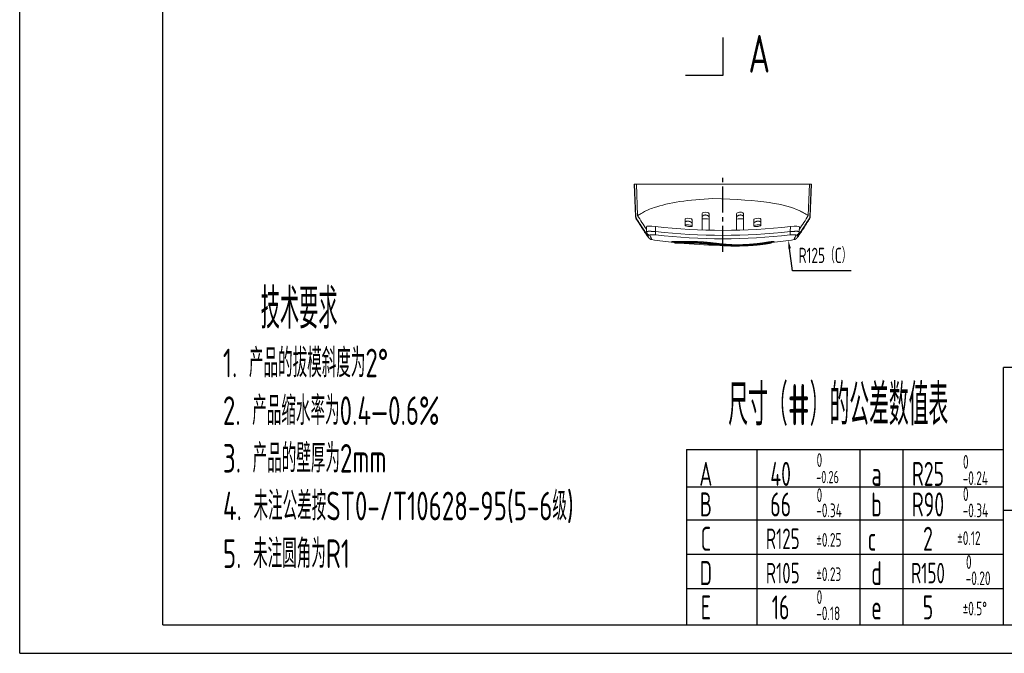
# Model space of a CAD drawing. Header units: millimetres. Extents: x 929 to 1374, y -56 to 259.
# Tile 1 of 5: x 929 to 1187, y -56 to 110. Entities that reach past the tile are written whole.
import ezdxf
from ezdxf.enums import TextEntityAlignment as Align

# ---------------------------------------------------------------- set-up
doc = ezdxf.new("R2010")
doc.units = ezdxf.units.MM
doc.header["$LTSCALE"] = 1.8
doc.header["$MEASUREMENT"] = 0
doc.linetypes.add('CENTER2', pattern=[28.575, 19.05, -3.175, 3.175, -3.175])
for name, color, linetype in [('1轮廓实线层', 7, 'Continuous'), ('2细线层', 4, 'Continuous'), ('3中心线层', 1, 'CENTER2'), ('6文字层', 3, 'Continuous'), ('7标注层', 4, 'Continuous')]:
    doc.layers.add(name, color=color, linetype=linetype)
doc.layers.add('图层0000', color=7, linetype='Continuous', lineweight=20)
doc.styles.add('PC_TEXTSTYLE', font='ISOCP.SHX', dxfattribs={"width": 0.707, "bigfont": 'GBCBIG.SHX'})
doc.styles.add('PC_TEXTSTYLE4', font='ISOCP.SHX', dxfattribs={"width": 0.707, "bigfont": 'GBCBIG.SHX'})

msp = doc.modelspace()

# ---------------------------------------------------------------- linework, layer by layer
for p, q in [((1103.457, -2.769), (1103.457, -48.708)), ((1103.457, -12.533), (1186.595, -12.533))]:
    msp.add_line(p, q)
at = {"layer": '1轮廓实线层'}
for p, q in [((966.095, -48.708), (966.095, 251.292)), ((1186.595, -48.708), (1186.595, 18.792)), ((1366.595, 18.792), (1186.595, 18.792)), ((1122.035, -48.708), (1122.035, -2.769)), ((1149.035, -48.708), (1149.035, -2.769)), ((1160.319, -48.708), (1160.319, -2.769)), ((1186.595, -18.708), (1276.595, -18.708)), ((966.095, -48.708), (1366.595, -48.708)), ((1186.595, -48.708), (1366.595, -48.708))]:
    msp.add_line(p, q, dxfattribs=at)
at = {"layer": '1轮廓实线层', "color": 7}
msp.add_line((1103.457, -2.769), (1186.595, -2.769), dxfattribs=at)
at = {"layer": '2细线层'}
for p, q in [((928.595, -56.208), (928.595, 258.792)), ((1131.293, 44.117), (1130.482, 49.979)), ((1146.604, 44.117), (1131.293, 44.117)), ((1103.457, -21.235), (1186.595, -21.235)), ((1103.457, -30.235), (1186.595, -30.235)), ((1103.457, -39.235), (1186.595, -39.235)), ((928.595, -56.208), (1374.095, -56.208))]:
    msp.add_line(p, q, dxfattribs=at)
at = {"layer": '3中心线层', "ltscale": 0.2}
msp.add_line((1113.008, 49.069), (1113.008, 69.186), dxfattribs=at)
at = {"layer": '6文字层'}
msp.add_line((1103.217, 95.404), (1113.117, 95.404), dxfattribs=at)
msp.add_solid([(1093.317, 95.404), (1103.217, 93.748), (1103.217, 97.061), (1093.317, 95.404)], dxfattribs=at)
at = {"layer": '7标注层'}
msp.add_line((1113.117, 95.404), (1113.117, 105.304), dxfattribs=at)
at = {"layer": '图层0000'}
for p, q in [((1089.777, 66.814), (1090.085, 58.375)), ((1089.857, 66.814), (1089.777, 66.814)), ((1090.323, 66.814), (1089.857, 66.814)), ((1089.857, 66.814), (1090.171, 58.18)), ((1090.323, 66.814), (1090.62, 58.621)), ((1135.692, 66.814), (1090.323, 66.814)), ((1135.692, 66.814), (1135.396, 58.621)), ((1136.159, 66.814), (1135.692, 66.814)), ((1136.159, 66.814), (1135.845, 58.18)), ((1135.931, 58.375), (1136.238, 66.814)), ((1136.239, 66.814), (1136.159, 66.814)), ((1103.081, 57.663), (1103.08, 56.002)), ((1103.081, 57.666), (1103.081, 57.663)), ((1104.934, 57.515), (1104.934, 57.519)), ((1104.936, 55.857), (1104.934, 57.515)), ((1107.582, 59.151), (1107.579, 54.807)), ((1107.582, 59.156), (1107.582, 59.151)), ((1109.433, 59.077), (1109.433, 59.082)), ((1109.437, 54.753), (1109.433, 59.077)), ((1116.582, 59.077), (1116.579, 54.755)), ((1116.582, 59.082), (1116.582, 59.077)), ((1118.434, 59.151), (1118.434, 59.156)), ((1118.437, 54.809), (1118.434, 59.151)), ((1121.081, 57.515), (1121.08, 55.857)), ((1121.081, 57.519), (1121.081, 57.515)), ((1122.935, 57.663), (1122.935, 57.666)), ((1122.936, 56.002), (1122.935, 57.663)), ((1092.936, 55.642), (1092.988, 54.383)), ((1095.306, 55.74), (1095.363, 54.398)), ((1130.709, 55.74), (1130.653, 54.398)), ((1133.028, 54.383), (1133.08, 55.642))]:
    msp.add_line(p, q, dxfattribs=at)
for centre, radius, start, end in [((1091.483, 58.437), 1.399, 182.53647, 212.2489), ((1090.417, 58.406), 0.334, 185.24365, 222.40044), ((1091.046, 58.148), 0.876, 177.88796, 211.50404), ((1151.208, 95.369), 70.862, 211.23803, 214.71791), ((1108.319, 53.968), 3.815, 72.99085, 101.15023), ((1117.699, 53.978), 3.805, 78.85373, 107.08595), ((1073.653, 96.157), 72.258, 325.29239, 328.70252), ((1134.533, 58.437), 1.399, 327.74782, 357.46405), ((1134.97, 58.148), 0.876, 328.49112, 2.11206), ((1135.598, 58.406), 0.334, 317.59986, 354.75646), ((1094.044, 54.427), 1.057, 182.40698, 207.14492), ((1113.006, 207.562), 152.851, 263.35041, 276.65098), ((1113.008, 209.58), 156.182, 263.51297, 276.48705), ((1103.552, 51.337), 4.833, 73.36973, 95.61252), ((1122.466, 51.321), 4.849, 84.4412, 106.61023), ((1131.972, 54.427), 1.056, 332.81789, 357.59485), ((1083.658, 48.908), 10.704, 22.86089, 28.0742), ((1093.975, 54.393), 0.98, 207.20471, 261.75593), ((1113.008, 170.815), 120, 261.04055, 263.8602), ((1099.662, 51.088), 0.714, 36.75392, 79.11491), ((1099.535, 50.842), 0.919, 46.53686, 73.22828), ((1124.842, 50.926), 0.717, 48.88045, 91.16391), ((1132.041, 54.393), 0.98, 278.24427, 332.75806), ((1142.36, 48.907), 10.707, 151.9266, 157.13899), ((1100.508, 51.874), 0.5, 226.97338, 268.5833), ((1100.513, 51.724), 0.351, 216.60082, 267.08284), ((1113.008, 170.814), 120, 264.52681, 269.48504)]:
    msp.add_arc(centre, radius, start, end, dxfattribs=at)
for points, degree, knots in [([(1110.358, 63.034), (1104.199, 62.83), (1098.693, 61.933), (1093.821, 60.31), (1092.916, 59.921), (1091.876, 59.33), (1091.331, 58.999), (1090.944, 58.789), (1090.728, 58.675), (1090.62, 58.621)], 3, [0.55317663, 0.55317663, 0.55317663, 0.55317663, 0.85443647, 0.85443647, 0.94793444, 0.94793444, 0.98552267, 0.98552267, 1, 1, 1, 1]), ([(1135.396, 58.621), (1134.966, 58.839), (1134.602, 59.047), (1133.783, 59.533), (1133.483, 59.704), (1129.538, 61.537), (1123.065, 62.787), (1110.358, 63.034)], 3, [0, 0, 0, 0, 0.05329237, 0.05329237, 0.10245673, 0.10245673, 0.46756515, 0.46756515, 0.46756515, 0.46756515]), ([(1109.433, 59.082), (1109.426, 59.377), (1108.443, 59.578), (1107.674, 59.324), (1107.584, 59.243), (1107.582, 59.156)], 3, [0.00439619, 0.00439619, 0.00439619, 0.00439619, 0.77307337, 0.77307337, 0.99573948, 0.99573948, 0.99573948, 0.99573948]), ([(1118.434, 59.156), (1118.427, 59.452), (1117.435, 59.575), (1116.673, 59.254), (1116.584, 59.168), (1116.582, 59.082)], 3, [0.00430799, 0.00430799, 0.00430799, 0.00430799, 0.78006926, 0.78006926, 0.9957089, 0.9957089, 0.9957089, 0.9957089]), ([(1090.171, 58.18), (1091.025, 56.788), (1092.15, 55.041), (1093.273, 53.381), (1093.445, 53.248)], 2, [0, 0, 0, 0.19365835, 0.33490873, 0.63823742, 0.63823742, 0.63823742]), ([(1090.299, 57.69), (1090.886, 56.739), (1092.708, 53.884), (1093.431, 52.919), (1093.581, 52.737), (1093.684, 52.623), (1093.787, 52.528), (1093.873, 52.459), (1093.995, 52.385), (1094.15, 52.312), (1094.32, 52.278)], 2, [0, 0, 0, 0.1947806, 0.7163684, 0.8198792, 0.8711134, 0.9236515, 0.9434045, 0.9675684, 0.9792618, 1, 1, 1]), ([(1103.08, 56.818), (1103.114, 56.892), (1103.302, 57.062), (1103.716, 57.154), (1104.075, 57.107), (1104.439, 57.004), (1104.852, 56.717), (1104.935, 56.53)], 2, [0.08760278, 0.08760278, 0.08760278, 0.17808522, 0.32755449, 0.46939262, 0.54340544, 0.69885764, 0.90404888, 0.90404888, 0.90404888]), ([(1104.934, 57.519), (1104.929, 57.77), (1103.906, 57.985), (1103.164, 57.796), (1103.083, 57.735), (1103.081, 57.666)], 3, [0.00360895, 0.00360895, 0.00360895, 0.00360895, 0.78657009, 0.78657009, 0.99656365, 0.99656365, 0.99656365, 0.99656365]), ([(1107.581, 58.285), (1107.627, 58.406), (1107.869, 58.64), (1108.203, 58.735), (1108.433, 58.753), (1108.665, 58.724), (1109.015, 58.617), (1109.367, 58.325), (1109.434, 58.14)], 2, [0.0925758, 0.0925758, 0.0925758, 0.21482657, 0.36582161, 0.43626751, 0.50361421, 0.57283898, 0.72447784, 0.90276303, 0.90276303, 0.90276303]), ([(1116.582, 58.141), (1116.628, 58.266), (1116.87, 58.535), (1117.206, 58.686), (1117.554, 58.767), (1118.018, 58.7), (1118.369, 58.458), (1118.434, 58.284)], 2, [0.0971828, 0.0971828, 0.0971828, 0.21967591, 0.38061905, 0.45312513, 0.59058298, 0.73308506, 0.90799769, 0.90799769, 0.90799769]), ([(1121.08, 56.531), (1121.149, 56.69), (1121.498, 56.962), (1121.96, 57.126), (1122.315, 57.139), (1122.645, 57.092), (1122.889, 56.915), (1122.936, 56.817)], 2, [0.09649399, 0.09649399, 0.09649399, 0.27106709, 0.428969, 0.57275856, 0.64428904, 0.79204649, 0.91312428, 0.91312428, 0.91312428]), ([(1122.935, 57.666), (1122.93, 57.912), (1121.954, 57.968), (1121.179, 57.673), (1121.083, 57.594), (1121.081, 57.519)], 3, [0.00352163, 0.00352163, 0.00352163, 0.00352163, 0.77216033, 0.77216033, 0.99635658, 0.99635658, 0.99635658, 0.99635658]), ([(1132.57, 53.248), (1132.756, 53.392), (1133.999, 55.244), (1135.089, 56.948), (1135.845, 58.18)], 2, [0.36181959, 0.36181959, 0.36181959, 0.68708947, 0.82853204, 1, 1, 1]), ([(1092.988, 54.383), (1092.988, 54.441), (1093.547, 54.467), (1094.155, 54.465), (1094.999, 54.424), (1095.363, 54.398)], 2, [0.05332055, 0.05332055, 0.05332055, 0.41689982, 0.56960864, 0.82892786, 1, 1, 1]), ([(1103.08, 56.002), (1103.077, 55.831), (1103.854, 55.661), (1104.776, 55.721), (1104.937, 55.779), (1104.936, 55.857)], 3, [0, 0, 0, 0, 0.6927161, 0.6927161, 1, 1, 1, 1]), ([(1121.08, 55.857), (1121.075, 55.636), (1122.261, 55.647), (1122.881, 55.908), (1122.936, 55.957), (1122.936, 56.002)], 3, [0, 0, 0, 0, 0.8261468, 0.8261468, 1, 1, 1, 1]), ([(1130.653, 54.398), (1131.003, 54.423), (1131.725, 54.459), (1132.363, 54.47), (1133.026, 54.445), (1133.028, 54.383)], 2, [0, 0, 0, 0.16494556, 0.36726295, 0.56052742, 0.9467487, 0.9467487, 0.9467487]), ([(1093.834, 53.424), (1093.786, 53.522), (1094.2, 53.573), (1094.609, 53.58), (1095.177, 53.538), (1095.422, 53.51)], 2, [0, 0, 0, 0.4189949, 0.5712574, 0.8293505, 1, 1, 1]), ([(1099.797, 51.789), (1099.681, 51.792), (1099.537, 51.775), (1099.729, 51.729), (1099.799, 51.716)], 2, [0, 0, 0, 0.12800996, 0.36012387, 0.43731999, 0.43731999, 0.43731999]), ([(1124.828, 51.643), (1124.25, 51.534), (1123.017, 51.342), (1121.752, 51.192), (1120.594, 51.089), (1119.738, 51.032), (1119.223, 51.003), (1118.102, 50.951), (1116.761, 50.933), (1115.716, 50.947), (1114.7, 50.988), (1113.436, 51.077), (1111.959, 51.228), (1110.722, 51.373), (1109.359, 51.531), (1107.596, 51.685), (1106.12, 51.766), (1104.52, 51.803), (1103.273, 51.796), (1102.35, 51.785), (1101.418, 51.776), (1100.365, 51.776), (1099.797, 51.789)], 2, [0.00000058, 0.00000058, 0.00000058, 0.05706771, 0.11794449, 0.1660115, 0.20391303, 0.22010881, 0.23507815, 0.28794367, 0.33470705, 0.37773284, 0.42905322, 0.50115742, 0.57030914, 0.60882324, 0.67905138, 0.72271155, 0.76749604, 0.82399066, 0.86093213, 0.90036025, 0.94454613, 1, 1, 1]), ([(1130.594, 53.51), (1130.829, 53.537), (1131.315, 53.574), (1131.744, 53.578), (1132.232, 53.528), (1132.182, 53.424)], 2, [0, 0, 0, 0.1645502, 0.3659022, 0.558465, 1, 1, 1]), ([(1125.314, 51.466), (1124.729, 51.358), (1123.469, 51.165), (1122.341, 51.031), (1121.134, 50.911), (1119.864, 50.824), (1119.223, 50.788), (1118.641, 50.761), (1117.429, 50.717), (1116.213, 50.71), (1115.286, 50.724), (1114.245, 50.764), (1112.972, 50.85), (1111.516, 51.003), (1110.097, 51.166), (1108.754, 51.312), (1107.465, 51.42), (1106.192, 51.488), (1104.78, 51.522), (1103.634, 51.519), (1102.753, 51.51), (1101.844, 51.502), (1100.801, 51.503), (1100.232, 51.515)], 2, [0.00000058, 0.00000058, 0.00000058, 0.05748681, 0.11999378, 0.15434649, 0.21468654, 0.23462872, 0.25340291, 0.26985709, 0.32986666, 0.36490314, 0.40927287, 0.46129367, 0.53303654, 0.60072609, 0.65645598, 0.70165238, 0.73934498, 0.77776102, 0.82860909, 0.86339795, 0.90138016, 0.94471158, 1, 1, 1])]:
    msp.add_open_spline(points, degree=degree, knots=knots, dxfattribs=at)
for points, degree in [([(1095.306, 55.74), (1093.892, 55.906), (1092.926, 55.856), (1092.936, 55.642)], 3), ([(1133.08, 55.642), (1133.089, 55.855), (1132.132, 55.907), (1130.709, 55.74)], 3), ([(1094.32, 52.278), (1094.428, 52.263), (1093.834, 53.424)], 2), ([(1100.234, 51.515), (1100.159, 51.517), (1100.167, 51.509)], 2)]:
    msp.add_open_spline(points, degree=degree, dxfattribs=at)
for points, weights in [([(1095.363, 54.398), (1095.292, 53.652), (1095.422, 53.51)], [1, 0.798235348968, 1]), ([(1130.653, 54.398), (1130.724, 53.652), (1130.594, 53.51)], [1, 0.798235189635, 1])]:
    msp.add_rational_spline(points, weights, degree=2, dxfattribs=at)

# ---------------------------------------------------------------- texts
at = {"layer": '6文字层', "style": 'PC_TEXTSTYLE4', "width": 0.667}
msp.add_text('技术要求', height=10.5, dxfattribs=at).set_placement((1001.88, 39.433), align=Align.TOP_CENTER)
for s, height, p in [('尺寸（#）的公差数值表', 10.8, (1114.424, 3.57)), ('0  ', 3.6, (1137.579, -7.335)), ('0  ', 3.6, (1175.961, -7.801)), ('-0.26', 3.24, (1137.481, -11.602)), ('-0.24', 3.6, (1175.863, -12.068)), ('0  ', 3.6, (1137.579, -16.53)), ('0  ', 3.6, (1175.961, -16.26)), ('-0.34', 3.6, (1137.481, -20.528)), ('-0.34', 3.6, (1175.863, -20.528)), ('±0.25', 3.6, (1137.481, -28.265)), ('±0.12', 3.6, (1174.444, -27.8)), ('0  ', 3.6, (1176.759, -34.067)), ('±0.23', 3.6, (1137.481, -37.265)), ('-0.20', 3.6, (1176.661, -38.334)), ('0  ', 3.6, (1137.579, -43.26)), ('-0.18', 3.6, (1137.481, -47.528)), ('±0.5°', 3.6, (1175.863, -46.265))]:
    msp.add_text(s, height=height, dxfattribs=at).set_placement(p)
at = {"layer": '6文字层', "style": 'PC_TEXTSTYLE', "width": 0.667}
for s, height, p in [('40', 6.3, (1128.15, -9.146)), ('R25', 6.3, (1166.787, -9.146)), ('A', 6.3, (1108.535, -9.146)), ('a', 6.3, (1153.296, -9.146)), ('b', 6.3, (1153.296, -17.172)), ('B', 6.3, (1108.535, -17.172)), ('66', 6.3, (1128.15, -17.172)), ('R90', 6.3, (1166.787, -17.172)), ('C', 6.3, (1108.535, -26.172)), ('R125', 5.4, (1128.709, -26.172)), ('2', 6.3, (1166.787, -26.172)), ('c ', 6.3, (1153.296, -26.172)), ('d', 6.3, (1153.296, -35.172)), ('D', 6.3, (1108.535, -35.172)), ('R105', 5.4, (1128.709, -35.172)), ('R150', 5.4, (1166.787, -35.172)), ('E', 6.3, (1108.535, -44.172)), ('16', 6.3, (1128.15, -44.172)), ('5', 6.3, (1166.787, -44.172)), ('e', 6.3, (1153.296, -44.172))]:
    msp.add_text(s, height=height, dxfattribs=at).set_placement(p, align=Align.MIDDLE)
at = {"layer": '6文字层', "insert": (1122.552, 101.026), "char_height": 9.9, "attachment_point": 5, "style": 'PC_TEXTSTYLE'}
msp.add_mtext('A', dxfattribs=at)
at = {"layer": '6文字层', "insert": (981.893, 23.683), "char_height": 7.5, "width": 143.37697, "attachment_point": 1, "style": 'PC_TEXTSTYLE4'}
msp.add_mtext('\\pxi-0.694667,l0.694667,t0.666667,948.666667;1. 产品的拔模斜度为2%%D\\P2. 产品缩水率为0.4—0.6%\\P3. 产品的壁厚为2mm\\P4. 未注公差按ST0-/T10628-95(5-6级)\\P5. 未注圆角为R1', dxfattribs=at)

# ---------------------------------------------------------------- next in the draw order: texts
at = {"layer": '6文字层', "insert": (1139.784, 48.117), "char_height": 4, "attachment_point": 5, "style": 'PC_TEXTSTYLE', "bg_fill": 3, "box_fill_scale": 1.25, "bg_fill_color": 257, "bg_fill_transparency": 0}
msp.add_mtext('R125（C）', dxfattribs=at)

# ---------------------------------------------------------------- next in the draw order: linework, layer by layer
at = {"layer": '2细线层'}
msp.add_solid([(1130.829, 50.027), (1130.136, 49.931), (1130.195, 52.059)], dxfattribs=at)
at = {"layer": '图层0000'}
for p, q in [((1126.228, 51.718), (1126.216, 51.718)), ((1126.217, 51.716), (1126.228, 51.718))]:
    msp.add_line(p, q, dxfattribs=at)
for centre, radius, start, end in [((1113.008, 206.413), 153.911, 263.43902, 276.56099), ((1113.008, 170.814), 120, 276.1398, 278.95944), ((1126.485, 50.836), 0.926, 107.33862, 133.39127), ((1125.745, 49.43), 2.081, 87.13094, 101.94888), ((1125.545, 51.726), 0.347, 228.34417, 278.85684), ((1125.508, 51.874), 0.5, 280.41132, 313.02447)]:
    msp.add_arc(centre, radius, start, end, dxfattribs=at)
for points, knots in [([(1131.696, 52.278), (1131.867, 52.31), (1132.045, 52.398), (1132.183, 52.488), (1132.312, 52.602), (1132.417, 52.716), (1132.56, 52.888), (1133.13, 53.643), (1134.755, 56.132), (1135.717, 57.69)], [0, 0, 0, 0.0207897, 0.0377874, 0.0673351, 0.1199073, 0.1705625, 0.2688731, 0.6810007, 1, 1, 1]), ([(1126.228, 51.718), (1126.29, 51.73), (1126.539, 51.792), (1126.163, 51.789), (1125.887, 51.772), (1125.565, 51.743), (1125.237, 51.706), (1124.938, 51.663), (1124.828, 51.643)], [0.00000562, 0.00000562, 0.00000562, 0.07066474, 0.40928419, 0.52582943, 0.6423757, 0.75890966, 0.87542434, 1, 1, 1]), ([(1100.495, 51.374), (1101.274, 51.357), (1102.578, 51.364), (1103.615, 51.374), (1105.01, 51.381), (1106.404, 51.336), (1107.055, 51.303), (1108.415, 51.208), (1109.878, 51.047), (1110.925, 50.929), (1111.783, 50.834), (1112.742, 50.736), (1114.048, 50.646), (1115.421, 50.601), (1116.515, 50.598), (1117.574, 50.614), (1118.806, 50.659), (1119.905, 50.718), (1121.064, 50.8), (1122.372, 50.916), (1123.881, 51.1), (1125.13, 51.296), (1125.599, 51.382)], [0, 0, 0, 0.0755725, 0.1208704, 0.1645053, 0.2271273, 0.2504029, 0.2663359, 0.33368, 0.3785162, 0.4238949, 0.4581392, 0.5156861, 0.5841199, 0.6407017, 0.6727368, 0.718249, 0.7501829, 0.7840912, 0.8243122, 0.8805149, 0.9544769, 1, 1, 1])]:
    msp.add_open_spline(points, degree=2, knots=knots, dxfattribs=at)
msp.add_open_spline([(1132.182, 53.424), (1131.588, 52.263), (1131.696, 52.278)], degree=2, dxfattribs=at)

doc.saveas('drawing.dxf')
